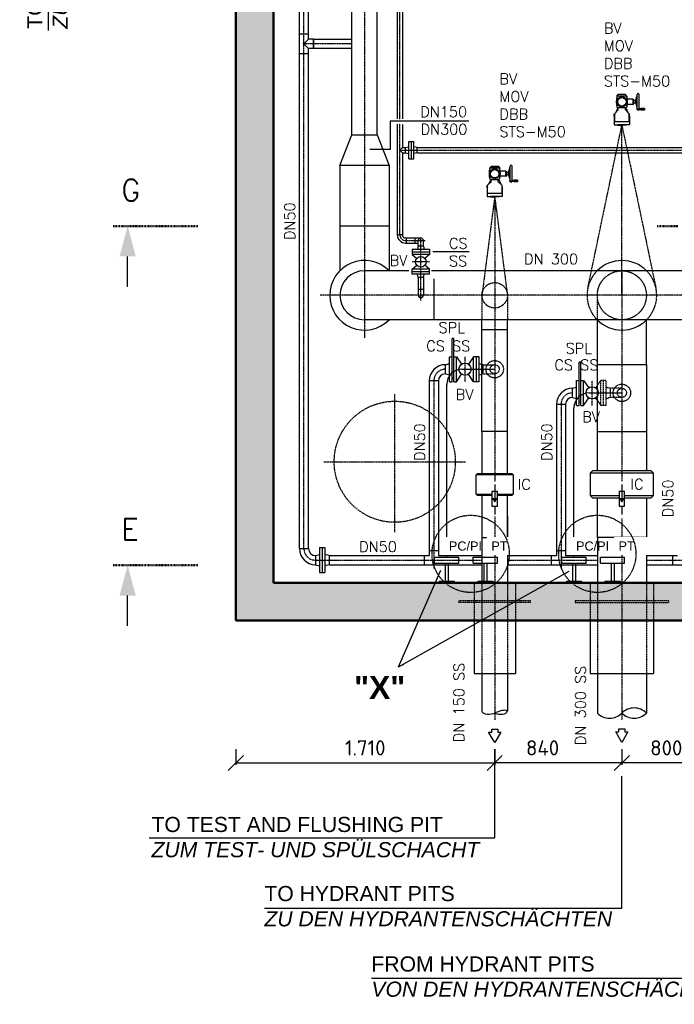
# Model space of a CAD drawing. Header units: millimetres. Extents: x -197187 to 241957296, y -45270 to 70505.
# Tile 42 of 116: x 1138 to 5462, y 1117 to 7623. Entities that reach past the tile are written whole.
import ezdxf
from ezdxf.enums import TextEntityAlignment as Align

# ---------------------------------------------------------------- set-up
doc = ezdxf.new("R2010")
doc.units = ezdxf.units.MM
doc.header["$LTSCALE"] = 0.5
for name, pattern in [('DASHDOT', [1, 0.5, -0.25, 0, -0.25]), ('HIDDEN', [0.375, 0.25, -0.125]), ('STRICHPUNKT', [25.4, 12.7, -6.35, 0, -6.35])]:
    doc.linetypes.add(name, pattern=pattern)
for name, color, linetype in [('17', 7, 'Continuous'), ('21', 7, 'Continuous'), ('41', 7, 'Continuous'), ('BEMAßUNG', 7, 'Continuous'), ('Beschriftung', 7, 'Continuous'), ('P-MU025ENTLÜ', 7, 'Continuous'), ('P-MU050ENTL', 7, 'Continuous'), ('P-MU150AUSL', 7, 'Continuous'), ('P-MU200EINL', 7, 'Continuous'), ('P-MU250AUSL', 7, 'Continuous'), ('P-MU250AUSL1', 7, 'Continuous'), ('P-MU300AUSL', 7, 'Continuous')]:
    doc.layers.add(name, color=color, linetype=linetype)
doc.styles.add('LBB3.5M1000', font='isocp.shx', dxfattribs={"height": 3.5})
doc.styles.add('ROMANS', font='ROMANS', dxfattribs={"height": 0.2})
doc.styles.get("Standard").update_dxf_attribs({"font": 'isocpeur.ttf'})
doc.dimstyles.new('DIN', dxfattribs={"dimtxt": 2.5, "dimasz": 2.5, "dimexe": 1.25, "dimexo": 0.625, "dimtad": 1, "dimtih": 1, "dimdec": 4, "dimdsep": 46, "dimlunit": 6, "dimtxsty": 'Standard', "dimcen": 2.5, "dimadec": 0, "dimazin": 0, "dimtfac": 1, "dimtdec": 4, "dimtmove": 0, "dimatfit": 3, "dimfxl": 0, "dimtvp": 1, "dimtolj": 1, "dimtzin": 0, "dimarcsym": 0})

# ---------------------------------------------------------------- blocks, each defined once
blk = doc.blocks.new('SPFEIL')
at = {"layer": '17', "color": 7, "linetype": 'Continuous'}
blk.add_line((-20, 0), (-10, 0), dxfattribs=at)
blk.add_solid([(-10, -2.6795), (0, 0), (-10, 2.6795)], dxfattribs=at)
blk = doc.blocks.new('_Oblique')
at = {"color": 0, "linetype": 'ByBlock', "lineweight": -2}
blk.add_line((-0.5, -0.5), (0.5, 0.5), dxfattribs=at)
blk = doc.blocks.new('*D19')
at = {"layer": 'BEMAßUNG', "color": 0, "lineweight": -2, "transparency": 16777216}
for p, q in [((2565.5, 2802), (2565.5, 2698.9)), ((4275.5, 2802), (4275.5, 2698.9)), ((2565.5, 2711.4), (4275.5, 2711.4))]:
    blk.add_line(p, q, dxfattribs=at)
at = {"layer": 'DEFPOINTS', "color": 0, "transparency": 16777216}
for p in [(2565.5, 3652), (4275.5, 3652), (4275.5, 2711.4)]:
    blk.add_point(p, dxfattribs=at)
at = {"layer": 'BEMAßUNG', "color": 0, "lineweight": -2, "transparency": 16777216, "xscale": 100, "yscale": 100, "zscale": 100, "rotation": 180}
blk.add_blockref('_Oblique', (2565.5, 2711.4), dxfattribs=at)
at = {"layer": 'BEMAßUNG', "color": 0, "lineweight": -2, "transparency": 16777216, "xscale": 100, "yscale": 100, "zscale": 100}
blk.add_blockref('_Oblique', (4275.5, 2711.4), dxfattribs=at)
at = {"layer": 'BEMAßUNG', "color": 0, "transparency": 16777216, "insert": (3420.5, 2811.4), "char_height": 100, "attachment_point": 5}
blk.add_mtext('\\A1;1.710', dxfattribs=at)
blk = doc.blocks.new('*D20')
at = {"layer": 'BEMAßUNG', "color": 0, "lineweight": -2, "transparency": 16777216}
for p, q in [((4275.5, 2802), (4275.5, 2698.9)), ((5115.5, 2802), (5115.5, 2698.9)), ((5115.5, 2711.4), (4275.5, 2711.4))]:
    blk.add_line(p, q, dxfattribs=at)
at = {"layer": 'DEFPOINTS', "color": 0, "transparency": 16777216}
for p in [(4275.5, 3652), (5115.5, 3652), (4275.5, 2711.4)]:
    blk.add_point(p, dxfattribs=at)
at = {"layer": 'BEMAßUNG', "color": 0, "lineweight": -2, "transparency": 16777216, "xscale": 100, "yscale": 100, "zscale": 100, "rotation": 180}
blk.add_blockref('_Oblique', (4275.5, 2711.4), dxfattribs=at)
at = {"layer": 'BEMAßUNG', "color": 0, "lineweight": -2, "transparency": 16777216, "xscale": 100, "yscale": 100, "zscale": 100}
blk.add_blockref('_Oblique', (5115.5, 2711.4), dxfattribs=at)
at = {"layer": 'BEMAßUNG', "color": 0, "transparency": 16777216, "insert": (4591.8, 2811.4), "char_height": 100, "attachment_point": 5}
blk.add_mtext('\\A1;840', dxfattribs=at)
blk = doc.blocks.new('*D21')
at = {"layer": 'BEMAßUNG', "color": 0, "lineweight": -2, "transparency": 16777216}
for p, q in [((5115.5, 2802), (5115.5, 2698.9)), ((5915.5, 2802), (5915.5, 2698.9)), ((5915.5, 2711.4), (5115.5, 2711.4))]:
    blk.add_line(p, q, dxfattribs=at)
at = {"layer": 'DEFPOINTS', "color": 0, "transparency": 16777216}
for p in [(5115.5, 3652), (5915.5, 3652), (5115.5, 2711.4)]:
    blk.add_point(p, dxfattribs=at)
at = {"layer": 'BEMAßUNG', "color": 0, "lineweight": -2, "transparency": 16777216, "xscale": 100, "yscale": 100, "zscale": 100, "rotation": 180}
blk.add_blockref('_Oblique', (5115.5, 2711.4), dxfattribs=at)
at = {"layer": 'BEMAßUNG', "color": 0, "lineweight": -2, "transparency": 16777216, "xscale": 100, "yscale": 100, "zscale": 100}
blk.add_blockref('_Oblique', (5915.5, 2711.4), dxfattribs=at)
at = {"layer": 'BEMAßUNG', "color": 0, "transparency": 16777216, "insert": (5408.8, 2811.4), "char_height": 100, "attachment_point": 5}
blk.add_mtext('\\A1;800', dxfattribs=at)

msp = doc.modelspace()

# ---------------------------------------------------------------- hatches: boundary and pattern name
h = msp.add_hatch(color=256)
h.dxf.hatch_style = 1
h.paths.add_polyline_path([(4275.549, 4436.258), (4287.146, 4456.344), (4263.952, 4456.344)])
h = msp.add_hatch(color=256)
h.dxf.hatch_style = 1
h.paths.add_polyline_path([(5115.549, 4436.258), (5127.146, 4456.344), (5103.952, 4456.344)])

# ---------------------------------------------------------------- linework, layer by layer
for p, q in [((5082.6, 7118.986), (5094.06, 7130.447)), ((5082.6, 7118.986), (5082.6, 7114.871)), ((5148.499, 7118.986), (5082.6, 7118.986)), ((5094.06, 7130.447), (5137.038, 7130.447)), ((5148.499, 7118.986), (5137.038, 7130.447)), ((5148.499, 7118.986), (5148.499, 7114.871)), ((5189.148, 7097.351), (5152.099, 7097.351)), ((5189.148, 7063.924), (5189.148, 7097.351)), ((5189.148, 7097.351), (5191.933, 7094.565)), ((5191.933, 7066.71), (5191.933, 7094.565)), ((5191.933, 7094.565), (5194.719, 7094.565)), ((5194.719, 7066.71), (5194.719, 7094.565)), ((5206.976, 7088.994), (5217.004, 7126.42)), ((5217.004, 7031.611), (5217.004, 7129.664)), ((5230.375, 7031.611), (5230.375, 7129.664)), ((5086.897, 7037.042), (5075.581, 7010.486)), ((5086.897, 7037.042), (5091.822, 7037.042)), ((5091.822, 7026.727), (5091.822, 7044.891)), ((5139.277, 7026.727), (5139.277, 7044.891)), ((5144.201, 7037.042), (5139.277, 7037.042)), ((5144.201, 7037.042), (5155.517, 7010.486)), ((5189.148, 7063.924), (5152.099, 7063.924)), ((5189.148, 7063.924), (5191.933, 7066.71)), ((5191.933, 7066.71), (5194.719, 7066.71)), ((5205.861, 7088.994), (5194.719, 7088.994)), ((5205.861, 7072.281), (5194.719, 7072.281)), ((5205.861, 7088.994), (5205.861, 7072.281)), ((5206.976, 7086.209), (5205.861, 7086.209)), ((5206.976, 7075.066), (5205.861, 7075.066)), ((5217.004, 7088.994), (5206.976, 7088.994)), ((5206.976, 7088.994), (5206.976, 7072.281)), ((5217.004, 7072.281), (5206.976, 7072.281)), ((5206.976, 7072.281), (5217.004, 7034.855)), ((5243.188, 7037.182), (5230.375, 7034.923)), ((5230.375, 7034.923), (5230.375, 7028.299)), ((5243.188, 7026.04), (5230.375, 7028.299)), ((5265.473, 7037.182), (5243.188, 7037.182)), ((5243.188, 7037.182), (5243.188, 7026.04)), ((5265.473, 7037.182), (5265.473, 7026.04)), ((5065.408, 6986.614), (5065.408, 7001.767)), ((5065.408, 7001.767), (5068.9, 7001.767)), ((5068.9, 6994.809), (5065.408, 6986.614)), ((5068.9, 7003.805), (5091.822, 7026.727)), ((5162.198, 7003.805), (5139.277, 7026.727)), ((5165.69, 7001.767), (5162.198, 7001.767)), ((5162.198, 6994.809), (5165.69, 6986.614)), ((5165.69, 6986.614), (5165.69, 7001.767)), ((5265.473, 7026.04), (5243.188, 7026.04)), ((4242.6, 6643.986), (4254.06, 6655.447)), ((4242.6, 6643.986), (4242.6, 6639.871)), ((4308.499, 6643.986), (4242.6, 6643.986)), ((4254.06, 6655.447), (4297.038, 6655.447)), ((4308.499, 6643.986), (4297.038, 6655.447)), ((4308.499, 6643.986), (4308.499, 6639.871)), ((4366.976, 6613.994), (4377.004, 6651.42)), ((4377.004, 6556.611), (4377.004, 6654.664)), ((4390.375, 6556.611), (4390.375, 6654.664)), ((4349.148, 6622.351), (4312.099, 6622.351)), ((4349.148, 6588.924), (4312.099, 6588.924)), ((4349.148, 6588.924), (4349.148, 6622.351)), ((4349.148, 6622.351), (4351.933, 6619.565)), ((4349.148, 6588.924), (4351.933, 6591.71)), ((4351.933, 6591.71), (4351.933, 6619.565)), ((4351.933, 6619.565), (4354.719, 6619.565)), ((4351.933, 6591.71), (4354.719, 6591.71)), ((4354.719, 6591.71), (4354.719, 6619.565)), ((4365.861, 6613.994), (4354.719, 6613.994)), ((4365.861, 6597.281), (4354.719, 6597.281)), ((4365.861, 6613.994), (4365.861, 6597.281)), ((4366.976, 6611.209), (4365.861, 6611.209)), ((4366.976, 6600.066), (4365.861, 6600.066)), ((4377.004, 6613.994), (4366.976, 6613.994)), ((4366.976, 6613.994), (4366.976, 6597.281)), ((4377.004, 6597.281), (4366.976, 6597.281)), ((4366.976, 6597.281), (4377.004, 6559.855)), ((4225.408, 6511.614), (4225.408, 6526.767)), ((4225.408, 6526.767), (4228.9, 6526.767)), ((4228.9, 6519.809), (4225.408, 6511.614)), ((4228.9, 6528.805), (4251.822, 6551.727)), ((4246.897, 6562.042), (4235.581, 6535.486)), ((4246.897, 6562.042), (4251.822, 6562.042)), ((4251.822, 6551.727), (4251.822, 6569.891)), ((4299.277, 6551.727), (4299.277, 6569.891)), ((4304.201, 6562.042), (4299.277, 6562.042)), ((4322.198, 6528.805), (4299.277, 6551.727)), ((4304.201, 6562.042), (4315.517, 6535.486)), ((4325.69, 6526.767), (4322.198, 6526.767)), ((4322.198, 6519.809), (4325.69, 6511.614)), ((4325.69, 6511.614), (4325.69, 6526.767)), ((4403.188, 6562.182), (4390.375, 6559.923)), ((4390.375, 6559.923), (4390.375, 6553.299)), ((4403.188, 6551.04), (4390.375, 6553.299)), ((4425.473, 6562.182), (4403.188, 6562.182)), ((4403.188, 6562.182), (4403.188, 6551.04)), ((4425.473, 6551.04), (4403.188, 6551.04)), ((4425.473, 6562.182), (4425.473, 6551.04)), ((4953.599, 5345.018), (4953.599, 5640.068)), ((5277.499, 5345.018), (5277.499, 5640.068)), ((4953.599, 5345.018), (5277.499, 5345.018)), ((4953.599, 4641.018), (4953.599, 5345.018)), ((5277.499, 5345.018), (5277.499, 4641.018)), ((4953.599, 4902.018), (5277.499, 4902.018)), ((5325.049, 4626.018), (4906.049, 4626.018)), ((4275.549, 4552.018), (4275.549, 4456.344)), ((5115.549, 4552.018), (5115.549, 4456.344)), ((4906.049, 4478.018), (5097.447, 4478.018)), ((5133.651, 4478.018), (5325.049, 4478.018)), ((4275.549, 4408.056), (4275.549, 4353.731)), ((5115.549, 4408.056), (5115.549, 4353.731)), ((4906.049, 3302.018), (5325.049, 3302.018))]:
    msp.add_line(p, q)
at = {"linetype": 'STRICHPUNKT', "lineweight": 18, "ltscale": 0.1}
for p, q in [((5210.403, 7031.611), (5268.951, 7031.611)), ((5217.004, 7031.611), (5213.505, 7033.631)), ((5217.004, 7031.611), (5213.505, 7029.591)), ((4370.403, 6556.611), (4428.951, 6556.611)), ((4377.004, 6556.611), (4373.505, 6558.631)), ((4377.004, 6556.611), (4373.505, 6554.591))]:
    msp.add_line(p, q, dxfattribs=at)
for points in [[(5091.822, 7042.289), (5139.277, 7042.289)], [(5065.408, 6986.614), (5065.408, 6929.311), (5115.549, 6929.311)], [(5162.198, 7003.805), (5162.198, 6949.367), (5068.9, 6949.367), (5068.9, 7003.805)], [(5165.69, 6986.614), (5165.69, 6929.311), (5115.549, 6929.311)], [(5115.549, 6929.311), (5086.897, 6929.311), (5086.897, 6927.018), (5115.549, 6927.018)], [(5115.549, 6929.311), (5144.201, 6929.311), (5144.201, 6927.018), (5115.549, 6927.018)], [(4225.408, 6511.614), (4225.408, 6454.311), (4275.549, 6454.311)], [(4322.198, 6528.805), (4322.198, 6474.367), (4228.9, 6474.367), (4228.9, 6528.805)], [(4251.822, 6567.289), (4299.277, 6567.289)], [(4325.69, 6511.614), (4325.69, 6454.311), (4275.549, 6454.311)], [(4275.549, 6454.311), (4246.897, 6454.311), (4246.897, 6452.018), (4275.549, 6452.018)], [(4275.549, 6454.311), (4304.201, 6454.311), (4304.201, 6452.018), (4275.549, 6452.018)], [(5133.651, 4463.018), (5310.049, 4463.018), (5325.049, 4478.018), (5325.049, 4626.018), (5310.049, 4641.018), (4921.049, 4641.018), (4906.049, 4626.018), (4906.049, 4478.018), (4921.049, 4463.018), (5097.447, 4463.018)]]:
    msp.add_lwpolyline(points)
for points in [[(4293.651, 4408.056), (4293.651, 4504.632), (4257.447, 4504.632), (4257.447, 4408.056)], [(5133.651, 4408.056), (5133.651, 4504.632), (5097.447, 4504.632), (5097.447, 4408.056)], [(4275.549, 4436.258), (4287.146, 4456.344), (4263.952, 4456.344)], [(5115.549, 4436.258), (5127.146, 4456.344), (5103.952, 4456.344)]]:
    msp.add_lwpolyline(points, close=True)
for centre, radius in [((5115.549, 7080.637), 32.95), ((5115.549, 7080.637), 27.733), ((4275.549, 6605.637), 32.95), ((4275.549, 6605.637), 27.733)]:
    msp.add_circle(centre, radius)
for centre, radius, start, end in [((5255.905, 7080.637), 177.694, 169.4108051, 190.5891919), ((5083.276, 7112.91), 2.074, 100.5891914, 169.4108051), ((5115.549, 6940.282), 177.694, 79.4108037, 100.5891914), ((5147.822, 7112.91), 2.074, 10.58919, 79.4108037), ((4975.193, 7080.637), 177.694, 349.4108023, 10.58919), ((5223.689, 7129.664), 6.685, 0, 180), ((5083.276, 7048.365), 2.074, 190.5891919, 259.4108018), ((5115.549, 7220.993), 177.694, 259.4108018, 280.5891886), ((5147.822, 7048.365), 2.074, 280.5891886, 349.4108023), ((5223.689, 7031.611), 6.685, 180, 0), ((4415.905, 6605.637), 177.694, 169.4108051, 190.5891919), ((4243.276, 6637.91), 2.074, 100.5891914, 169.4108051), ((4275.549, 6465.282), 177.694, 79.4108037, 100.5891914), ((4307.822, 6637.91), 2.074, 10.58919, 79.4108037), ((4135.193, 6605.637), 177.694, 349.4108023, 10.58919), ((4383.689, 6654.664), 6.685, 0, 180), ((4243.276, 6573.365), 2.074, 190.5891919, 259.4108018), ((4307.822, 6573.365), 2.074, 280.5891886, 349.4108023), ((4275.549, 6745.993), 177.694, 259.4108018, 280.5891886), ((4383.689, 6556.611), 6.685, 180, 0), ((5115.549, 5802.018), 230, 44.7593359, 135.2406641), ((5115.549, 5802.018), 230, 224.7593359, 315.2406641), ((5196.524, 2962.122), 113.126, 44.2917655, 135.708271), ((5034.574, 3120.117), 113.126, 224.291729, 315.7082345), ((5196.524, 3120.117), 113.126, 224.2917655, 315.708271)]:
    msp.add_arc(centre, radius, start, end)
at = {"layer": '17', "linetype": 'DASHDOT', "lineweight": 50, "ltscale": 20}
for p, q in [((2315.673, 6259.018), (1755.314, 6259.018)), ((5485.022, 6259.018), (5343.746, 6259.018)), ((2315.673, 4018.117), (1755.314, 4018.117))]:
    msp.add_line(p, q, dxfattribs=at)
at = {"layer": '21', "linetype": 'DASHDOT', "ltscale": 10}
msp.add_line((3147.862, 4702.018), (4082.391, 4702.018), dxfattribs=at)
at = {"layer": '21', "linetype": 'Continuous', "lineweight": 50, "ltscale": 10}
for p, q in [((2815.549, 3902.018), (13615.549, 3902.018)), ((2565.549, 3652.018), (13365.549, 3652.018))]:
    msp.add_line(p, q, dxfattribs=at)
at = {"layer": '21', "linetype": 'DASHDOT', "ltscale": 10}
msp.add_circle((3615.549, 4702.018), 400, dxfattribs=at)
at = {"layer": '41', "linetype": 'Continuous', "lineweight": 50, "ltscale": 10}
for p, q in [((2565.549, 3652.018), (2565.549, 14402.018)), ((2815.549, 3902.018), (2815.549, 14152.018))]:
    msp.add_line(p, q, dxfattribs=at)
at = {"layer": '41', "linetype": 'Continuous', "ltscale": 10}
for p, q in [((3045.699, 7528.018), (2985.399, 7528.018)), ((4058.849, 5313.518), (4275.549, 5313.518)), ((3958.849, 4072.018), (3958.849, 5213.518)), ((4898.849, 5157.338), (5115.549, 5157.338)), ((4798.849, 4072.018), (4798.849, 5057.338)), ((3878.849, 4072.018), (4038.849, 4072.018)), ((3878.849, 4032.018), (3878.849, 4072.018)), ((4038.849, 4032.018), (4038.849, 4072.018)), ((4293.916, 4032.018), (4293.916, 4072.018)), ((4718.849, 4072.018), (4878.849, 4072.018)), ((4718.849, 4032.018), (4718.849, 4072.018)), ((4878.849, 4032.018), (4878.849, 4072.018)), ((5133.916, 4032.018), (5133.916, 4072.018)), ((3878.849, 4032.018), (4038.849, 4032.018)), ((3948.849, 4032.018), (3948.849, 3912.018)), ((3968.849, 4032.018), (3968.849, 3912.018)), ((4133.916, 4032.018), (4293.916, 4032.018)), ((4203.916, 4032.018), (4203.916, 3912.018)), ((4223.916, 4032.018), (4223.916, 3912.018)), ((4718.849, 4032.018), (4878.849, 4032.018)), ((4788.849, 4032.018), (4788.849, 3912.018)), ((4808.849, 4032.018), (4808.849, 3912.018)), ((4973.916, 4032.018), (5133.916, 4032.018)), ((5043.916, 4032.018), (5043.916, 3912.018)), ((5063.916, 4032.018), (5063.916, 3912.018)), ((3908.849, 3912.018), (4008.849, 3912.018)), ((3908.849, 3912.018), (3908.849, 3902.018)), ((4008.849, 3912.018), (4008.849, 3902.018)), ((4163.916, 3912.018), (4263.916, 3912.018)), ((4163.916, 3912.018), (4163.916, 3902.018)), ((4263.916, 3912.018), (4263.916, 3902.018)), ((4748.849, 3912.018), (4748.849, 3902.018)), ((4748.849, 3912.018), (4848.849, 3912.018)), ((4848.849, 3912.018), (4848.849, 3902.018)), ((5003.916, 3912.018), (5003.916, 3902.018)), ((5003.916, 3912.018), (5103.916, 3912.018)), ((5103.916, 3912.018), (5103.916, 3902.018))]:
    msp.add_line(p, q, dxfattribs=at)
at = {"layer": '41', "linetype": 'HIDDEN', "ltscale": 10}
msp.add_line((4189.605, 5346.333), (4191.399, 5345.852), dxfattribs=at)
at = {"layer": '41', "linetype": 'DASHDOT', "ltscale": 10}
msp.add_line((3615.549, 4236.966), (3615.549, 5150.473), dxfattribs=at)
at = {"layer": '41', "linetype": 'Continuous', "ltscale": 10}
for centre in [(4058.849, 5213.518), (4898.849, 5057.338)]:
    msp.add_arc(centre, 100, 90, 180, dxfattribs=at)
at = {"layer": 'P-MU025ENTLÜ', "linetype": 'Continuous', "ltscale": 10}
for p, q in [((3632.199, 10914.641), (3632.199, 6969.057)), ((3665.899, 10901.585), (3665.899, 6969.057)), ((3632.199, 6932.112), (3632.199, 6202.018)), ((3665.899, 6930.168), (3665.899, 6777.868)), ((3665.899, 6777.868), (3649.049, 6761.018)), ((3665.899, 6777.868), (3687.049, 6777.868)), ((3687.049, 6777.868), (3709.049, 6783.763)), ((3687.049, 6744.168), (3687.049, 6777.868)), ((3687.049, 6744.168), (3687.049, 6777.868)), ((3709.049, 6703.518), (3709.049, 6818.518)), ((3709.049, 6818.518), (3741.049, 6818.518)), ((3725.049, 6703.518), (3725.049, 6818.518)), ((3741.049, 6703.518), (3741.049, 6818.518)), ((3763.049, 6777.868), (3741.049, 6783.763)), ((3763.049, 6777.868), (6596.549, 6777.868)), ((3763.049, 6744.168), (3763.049, 6777.868)), ((3649.049, 6761.018), (3665.899, 6744.168)), ((3665.899, 6744.168), (3665.899, 6202.018)), ((3665.899, 6744.168), (3687.049, 6744.168)), ((3687.049, 6744.168), (3709.049, 6738.274)), ((3709.049, 6703.518), (3741.049, 6703.518)), ((3763.049, 6744.168), (3741.049, 6738.274)), ((3763.049, 6744.168), (6579.699, 6742.018)), ((3665.899, 6202.018), (3632.199, 6202.018)), ((3687.049, 6180.868), (3787.549, 6180.868)), ((3687.049, 6147.168), (3770.699, 6147.168)), ((3691.612, 6180.868), (3691.612, 6147.168)), ((3749.549, 6147.168), (3749.549, 6180.868)), ((3770.699, 6126.018), (3764.804, 6104.018)), ((3770.699, 6126.018), (3770.699, 6164.018)), ((3804.399, 6126.018), (3770.699, 6126.018)), ((3804.399, 6126.018), (3804.399, 6164.018)), ((3804.399, 6126.018), (3810.294, 6104.018)), ((3845.049, 6104.018), (3730.049, 6104.018)), ((3730.049, 6104.018), (3730.049, 6072.018)), ((3845.049, 6088.018), (3730.049, 6088.018)), ((3845.049, 6072.018), (3730.049, 6072.018)), ((3730.049, 6072.018), (3760.91, 6045.72)), ((3845.049, 6072.018), (3814.188, 6045.72)), ((3845.049, 6104.018), (3845.049, 6072.018)), ((3730.049, 5974.018), (3760.91, 6000.317)), ((3845.049, 5974.018), (3814.188, 6000.317)), ((3730.049, 5942.018), (3730.049, 5974.018)), ((3845.049, 5974.018), (3730.049, 5974.018)), ((3845.049, 5958.018), (3730.049, 5958.018)), ((3845.049, 5942.018), (3730.049, 5942.018)), ((3770.699, 5920.018), (3764.804, 5942.018)), ((3804.399, 5920.018), (3810.294, 5942.018)), ((3845.049, 5942.018), (3845.049, 5974.018)), ((3804.399, 5920.018), (3770.699, 5920.018)), ((3770.699, 5920.018), (3770.699, 5802.018)), ((3804.399, 5920.018), (3804.399, 5802.018)), ((3804.399, 5840.018), (3770.699, 5840.018))]:
    msp.add_line(p, q, dxfattribs=at)
at = {"layer": 'P-MU025ENTLÜ', "linetype": 'DASHDOT', "ltscale": 10}
for p, q in [((3649.049, 6967.112), (3649.049, 10907.83)), ((3649.049, 6202.018), (3649.049, 6936.001)), ((3649.049, 6761.018), (6618.143, 6761.018)), ((3687.049, 6164.018), (3816.032, 6164.018)), ((3787.549, 5768.497), (3787.549, 6180.868)), ((3845.049, 6023.018), (3730.049, 6023.018))]:
    msp.add_line(p, q, dxfattribs=at)
at = {"layer": 'P-MU025ENTLÜ', "linetype": 'Continuous', "ltscale": 10}
msp.add_circle((3787.549, 6023.018), 35, dxfattribs=at)
for centre, radius, start, end in [((3687.049, 6202.018), 54.85, 180, 270), ((3687.049, 6202.018), 21.15, 180, 270), ((3787.549, 6164.018), 16.85, 0, 180), ((3787.549, 5802.018), 16.85, 180, 0)]:
    msp.add_arc(centre, radius, start, end, dxfattribs=at)
at = {"layer": 'P-MU025ENTLÜ', "linetype": 'DASHDOT', "ltscale": 10}
msp.add_arc((3687.049, 6202.018), 38, 180, 270, dxfattribs=at)
at = {"layer": 'P-MU050ENTL', "linetype": 'DASHDOT', "ltscale": 10}
for p, q in [((3015.549, 4128.018), (3015.549, 9199.538)), ((3331.399, 7464.018), (3007.353, 7464.018)), ((4079.549, 5231.018), (4079.549, 5396.018)), ((3873.549, 5237.518), (3873.549, 3996.769)), ((4919.549, 5074.838), (4919.549, 5239.838)), ((4713.549, 5081.338), (4713.549, 3996.769)), ((3091.549, 4052.018), (4191.399, 4052.018)), ((4359.699, 4052.018), (4953.599, 4052.018)), ((5277.499, 4052.018), (5753.599, 4052.018))]:
    msp.add_line(p, q, dxfattribs=at)
at = {"layer": 'P-MU050ENTL', "linetype": 'Continuous', "ltscale": 10}
for p, q in [((2985.399, 7528.018), (2985.399, 9109.538)), ((3045.699, 7494.168), (3045.699, 9109.538)), ((2985.399, 7400.018), (2985.399, 7528.018)), ((3079.549, 7494.168), (3079.549, 7433.868)), ((3045.699, 4128.018), (3045.699, 7433.868)), ((2985.399, 4128.018), (2985.399, 7400.018)), ((2985.399, 7400.018), (3045.699, 7400.018)), ((4004.549, 5516.518), (3994.549, 5516.518)), ((3994.549, 5396.018), (3994.549, 5516.518)), ((4004.549, 5396.018), (4004.549, 5516.518)), ((3949.549, 5343.668), (3976.549, 5350.903)), ((3949.549, 5283.368), (3949.549, 5343.668)), ((3976.549, 5231.018), (3976.549, 5396.018)), ((3976.549, 5396.018), (3994.549, 5396.018)), ((3994.549, 5231.018), (3994.549, 5396.018)), ((4004.549, 5231.018), (4004.549, 5396.018)), ((4004.549, 5396.018), (4022.549, 5396.018)), ((4022.549, 5231.018), (4022.549, 5396.018)), ((4022.549, 5396.018), (4056.812, 5346.428)), ((4136.549, 5396.018), (4102.286, 5346.428)), ((4136.549, 5231.018), (4136.549, 5396.018)), ((4172.549, 5396.018), (4136.549, 5396.018)), ((4154.549, 5231.018), (4154.549, 5396.018)), ((4172.549, 5231.018), (4172.549, 5396.018)), ((4172.549, 5350.903), (4191.399, 5345.852)), ((4199.549, 5343.668), (4191.399, 5345.852)), ((4199.549, 5283.368), (4199.549, 5343.668)), ((4199.549, 5343.668), (4275.549, 5343.668)), ((4844.549, 5360.338), (4834.549, 5360.338)), ((4834.549, 5239.838), (4834.549, 5360.338)), ((4844.549, 5239.838), (4844.549, 5360.338)), ((3949.549, 5283.368), (3976.549, 5276.134)), ((4022.549, 5231.018), (4056.812, 5280.609)), ((4136.549, 5231.018), (4102.286, 5280.609)), ((4172.549, 5276.134), (4191.399, 5281.185)), ((4199.549, 5283.368), (4191.399, 5281.185)), ((3843.399, 5237.518), (3843.399, 4082.168)), ((3903.699, 5237.518), (3843.399, 5237.518)), ((3903.699, 5237.518), (3903.699, 4082.168)), ((3976.549, 5231.018), (3994.549, 5231.018)), ((4004.549, 5251.518), (3994.549, 5251.518)), ((4004.549, 5231.018), (4022.549, 5231.018)), ((4172.549, 5231.018), (4136.549, 5231.018)), ((4816.549, 5074.838), (4816.549, 5239.838)), ((4816.549, 5239.838), (4834.549, 5239.838)), ((4834.549, 5074.838), (4834.549, 5239.838)), ((4844.549, 5074.838), (4844.549, 5239.838)), ((4844.549, 5239.838), (4862.549, 5239.838)), ((4862.549, 5074.838), (4862.549, 5239.838)), ((4862.549, 5239.838), (4896.812, 5190.248)), ((4953.599, 5206.621), (4942.286, 5190.248)), ((4789.549, 5187.488), (4816.549, 5194.723)), ((4789.549, 5127.188), (4789.549, 5187.488)), ((5039.549, 5187.488), (5032.448, 5189.391)), ((4683.399, 5081.338), (4683.399, 4082.168)), ((4743.699, 5081.338), (4683.399, 5081.338)), ((4743.699, 5081.338), (4743.699, 4082.168)), ((4789.549, 5127.188), (4816.549, 5119.954)), ((4844.549, 5095.338), (4834.549, 5095.338)), ((4862.549, 5074.838), (4896.812, 5124.429)), ((4953.599, 5108.056), (4942.286, 5124.429)), ((4816.549, 5074.838), (4834.549, 5074.838)), ((4844.549, 5074.838), (4862.549, 5074.838)), ((2985.399, 4128.018), (3045.699, 4128.018)), ((3118.549, 4134.518), (3154.549, 4134.518)), ((3118.549, 4134.518), (3118.549, 3969.518)), ((3136.549, 4134.518), (3136.549, 3969.518)), ((3154.549, 4134.518), (3154.549, 3969.518)), ((3843.399, 4116.018), (3903.699, 4116.018)), ((4683.399, 4116.018), (4743.699, 4116.018)), ((3091.549, 4082.168), (3118.549, 4089.403)), ((3091.549, 4082.168), (3091.549, 4021.868)), ((3181.549, 4082.168), (3154.549, 4089.403)), ((3181.549, 4082.168), (3843.399, 4082.168)), ((3181.549, 4082.168), (3181.549, 4021.868)), ((3809.549, 4082.168), (3809.549, 4021.868)), ((3903.699, 4082.168), (4191.399, 4082.168)), ((4359.699, 4082.168), (4683.399, 4082.168)), ((4649.549, 4082.168), (4649.549, 4021.868)), ((4743.699, 4082.168), (4953.599, 4082.168)), ((5277.499, 4082.168), (5483.399, 4082.168)), ((5449.549, 4082.168), (5449.549, 4021.868)), ((3091.549, 4021.868), (3118.549, 4014.634)), ((3118.549, 3969.518), (3154.549, 3969.518)), ((3181.549, 4021.868), (3154.549, 4014.634)), ((3181.549, 4021.868), (4191.399, 4021.868)), ((4359.699, 4021.868), (4953.599, 4021.868)), ((5277.499, 4021.868), (5753.599, 4021.868))]:
    msp.add_line(p, q, dxfattribs=at)
at = {"layer": 'P-MU050ENTL', "linetype": 'HIDDEN', "ltscale": 10}
for p, q in [((4199.549, 5283.368), (4275.549, 5283.368)), ((4953.599, 5206.621), (4976.549, 5239.838)), ((4976.549, 5074.838), (4976.549, 5239.838)), ((5012.549, 5239.838), (4976.549, 5239.838)), ((4994.549, 5074.838), (4994.549, 5239.838)), ((5012.549, 5074.838), (5012.549, 5239.838)), ((5012.549, 5194.723), (5031.399, 5189.672)), ((5039.549, 5127.188), (5039.549, 5187.488)), ((5115.549, 5187.488), (5039.549, 5187.488)), ((4953.599, 5108.056), (4976.549, 5074.838)), ((5012.549, 5119.954), (5031.399, 5125.005)), ((5039.549, 5127.188), (5025.848, 5123.517)), ((5115.549, 5127.188), (5039.549, 5127.188)), ((5012.549, 5074.838), (4976.549, 5074.838))]:
    msp.add_line(p, q, dxfattribs=at)
at = {"layer": 'P-MU050ENTL', "linetype": 'Continuous', "ltscale": 10}
for points in [[(3079.549, 7494.168), (3045.699, 7494.168), (3015.549, 7464.018)], [(3331.399, 7433.868), (3079.549, 7433.868), (3079.549, 7494.168), (3331.399, 7494.168)], [(3079.549, 7433.868), (3045.699, 7433.868), (3015.549, 7464.018)]]:
    msp.add_lwpolyline(points, dxfattribs=at)
for centre in [(4079.549, 5313.518), (4919.549, 5157.338)]:
    msp.add_circle(centre, 40, dxfattribs=at)
at = {"layer": 'P-MU050ENTL', "linetype": 'HIDDEN', "ltscale": 10}
for centre, radius in [((4275.549, 5313.518), 57.5), ((4275.549, 5313.518), 30.15), ((5115.549, 5157.338), 57.5), ((5115.549, 5157.338), 30.15)]:
    msp.add_circle(centre, radius, dxfattribs=at)
at = {"layer": 'P-MU050ENTL', "linetype": 'Continuous', "ltscale": 10}
for centre, radius, start, end in [((3949.549, 5237.518), 106.15, 90, 180), ((3949.549, 5237.518), 45.85, 90, 180), ((4789.549, 5081.338), 106.15, 90, 180), ((4789.549, 5081.338), 45.85, 90, 180), ((3091.549, 4128.018), 106.15, 180, 270), ((3091.549, 4128.018), 45.85, 180, 270)]:
    msp.add_arc(centre, radius, start, end, dxfattribs=at)
at = {"layer": 'P-MU050ENTL', "linetype": 'DASHDOT', "ltscale": 10}
for centre, start, end in [((3949.549, 5237.518), 90, 180), ((4789.549, 5081.338), 90, 180), ((3091.549, 4128.018), 180, 270)]:
    msp.add_arc(centre, 76, start, end, dxfattribs=at)
at = {"layer": 'P-MU150AUSL', "linetype": 'DASHDOT', "ltscale": 10}
for q in [(4191.399, 5802.018), (4359.699, 5802.018)]:
    msp.add_line((4275.549, 6452.018), q, dxfattribs=at)
at = {"layer": 'P-MU150AUSL'}
msp.add_line((4107.511, 6089.507), (3866.709, 6089.507), dxfattribs=at)
at = {"layer": 'P-MU150AUSL', "linetype": 'Continuous', "ltscale": 10}
for p, q in [((4191.399, 4902.018), (4191.399, 5640.068)), ((4359.699, 4902.018), (4359.699, 5640.068)), ((4359.699, 5573.018), (4191.399, 5573.018)), ((4398.049, 4615.518), (4153.049, 4615.518)), ((4153.049, 4488.518), (4257.447, 4488.518)), ((4293.651, 4488.518), (4398.049, 4488.518)), ((4359.699, 4342.018), (4359.699, 3902.018)), ((4139.049, 3652.018), (4139.049, 3302.018)), ((4412.049, 3652.018), (4412.049, 3302.018)), ((4139.049, 3302.018), (4412.049, 3302.018)), ((4191.399, 3302.018), (4191.399, 3053.036)), ((4359.699, 3302.018), (4359.699, 3053.036))]:
    msp.add_line(p, q, dxfattribs=at)
at = {"layer": 'P-MU150AUSL', "linetype": 'HIDDEN', "ltscale": 10}
for p, q in [((4139.049, 3902.018), (4139.049, 3652.018)), ((4191.399, 3902.018), (4191.399, 3302.018)), ((4359.699, 3902.018), (4359.699, 3302.018)), ((4412.049, 3902.018), (4412.049, 3652.018)), ((4512.049, 3782.018), (4039.049, 3782.018)), ((4039.049, 3772.018), (4039.049, 3782.018)), ((4512.049, 3772.018), (4512.049, 3782.018)), ((4512.049, 3772.018), (4039.049, 3772.018))]:
    msp.add_line(p, q, dxfattribs=at)
at = {"layer": 'P-MU150AUSL', "linetype": 'Continuous', "ltscale": 10}
for points in [[(4359.699, 4625.518), (4359.699, 4902.018), (4191.399, 4902.018), (4191.399, 4625.518)], [(4257.447, 4478.518), (4163.049, 4478.518), (4153.049, 4488.518), (4153.049, 4615.518), (4163.049, 4625.518), (4388.049, 4625.518), (4398.049, 4615.518), (4398.049, 4488.518), (4388.049, 4478.518), (4293.651, 4478.518)]]:
    msp.add_lwpolyline(points, dxfattribs=at)
msp.add_lwpolyline([(4275.549, 2845.865), (4235.549, 2915.146), (4255.549, 2915.146), (4255.549, 2935.146), (4295.549, 2935.146), (4295.549, 2915.146), (4315.549, 2915.146), (4275.549, 2845.865)], close=True, dxfattribs=at)
for centre, major_axis, ratio, start_param, end_param in [((4294.059, 3023.268), (65.64, 29.769), 0.32393588, 0, 1.57079633), ((4268.42, 3084.141), (-77.02, -31.104), 0.51427667, 0, 1.57079633), ((4281.907, 3084.141), (77.02, -31.104), 0.51427667, 4.83132871, 6.28318531)]:
    msp.add_ellipse(centre, major_axis=major_axis, ratio=ratio, start_param=start_param, end_param=end_param, dxfattribs=at)
at = {"layer": 'P-MU250AUSL', "linetype": 'HIDDEN', "ltscale": 10}
for p, q in [((4191.399, 5802.018), (4191.399, 5640.068)), ((4359.699, 5802.018), (4359.699, 5640.068)), ((4953.599, 5640.068), (4953.599, 5802.018))]:
    msp.add_line(p, q, dxfattribs=at)
for centre, radius in [((5115.549, 5802.018), 161.95), ((4275.549, 5802.018), 84.15)]:
    msp.add_circle(centre, radius, dxfattribs=at)
for start, end in [(135.2406641, 224.7593359), (315.2406641, 44.7593359)]:
    msp.add_arc((5115.549, 5802.018), 230, start, end, dxfattribs=at)
at = {"layer": 'P-MU250AUSL1', "linetype": 'DASHDOT', "ltscale": 10}
for p, q in [((4275.549, 6452.018), (4275.549, 4569.098)), ((5115.549, 5953.158), (5115.549, 4570.511)), ((4275.549, 4339.667), (4275.549, 2994.884)), ((5115.549, 4326.527), (5115.549, 2994.884))]:
    msp.add_line(p, q, dxfattribs=at)
at = {"layer": 'P-MU250AUSL1', "linetype": 'Continuous', "ltscale": 10}
for p, q in [((5277.499, 4202.018), (5277.499, 3902.018)), ((4906.049, 3652.018), (4906.049, 3302.018)), ((5325.049, 3652.018), (5325.049, 3302.018)), ((4953.599, 3302.018), (4953.599, 3041.12)), ((5277.499, 3302.018), (5277.499, 3041.12))]:
    msp.add_line(p, q, dxfattribs=at)
at = {"layer": 'P-MU250AUSL1', "linetype": 'HIDDEN', "ltscale": 10}
for p, q in [((4906.049, 3902.018), (4906.049, 3652.018)), ((4953.599, 3902.018), (4953.599, 3302.018)), ((5277.499, 3902.018), (5277.499, 3302.018)), ((5325.049, 3902.018), (5325.049, 3652.018))]:
    msp.add_line(p, q, dxfattribs=at)
msp.add_lwpolyline([(5425.049, 3772.018), (5425.049, 3782.018), (4806.049, 3782.018), (4806.049, 3772.018)], close=True, dxfattribs=at)
at = {"layer": 'P-MU250AUSL1', "linetype": 'Continuous', "ltscale": 10}
msp.add_lwpolyline([(5115.549, 2847.295), (5075.549, 2916.577), (5095.549, 2916.577), (5095.549, 2936.577), (5135.549, 2936.577), (5135.549, 2916.577), (5155.549, 2916.577), (5115.549, 2847.295)], close=True, dxfattribs=at)
at = {"layer": 'P-MU300AUSL', "linetype": 'DASHDOT', "ltscale": 10}
for p, q in [((3415.549, 11067.586), (3415.549, 5521.465)), ((4890.407, 5849.041), (5115.549, 6927.018)), ((5115.549, 5802.018), (5115.549, 6927.018)), ((5115.549, 6927.018), (5340.691, 5849.041)), ((8372.549, 5802.018), (3123.197, 5802.018))]:
    msp.add_line(p, q, dxfattribs=at)
at = {"layer": 'P-MU300AUSL', "linetype": 'Continuous', "ltscale": 10}
for p, q in [((3331.399, 6862.018), (3331.399, 7807.018)), ((3499.699, 6862.018), (3499.699, 7807.018)), ((4105.045, 6953.32), (3584.078, 6953.32)), ((3584.078, 6953.32), (3584.078, 6766.655)), ((3584.078, 6766.655), (3451.6, 6766.655)), ((3253.599, 6659.018), (3253.599, 5965.335)), ((3577.499, 6659.018), (3577.499, 5963.968)), ((3577.499, 6259.018), (3253.599, 6259.018)), ((3709.297, 5963.968), (3415.549, 5963.968)), ((8169.549, 5963.968), (3858.816, 5963.968)), ((3872.549, 5911.206), (3872.549, 5640.068)), ((8169.549, 5640.068), (3415.549, 5640.068))]:
    msp.add_line(p, q, dxfattribs=at)
msp.add_lwpolyline([(3577.499, 6659.018), (3253.599, 6659.018), (3331.399, 6862.018), (3499.699, 6862.018)], close=True, dxfattribs=at)
for radius, start, end in [(230, 44.7593361, 315.2406639), (161.95, 90, 270)]:
    msp.add_arc((3415.549, 5802.018), radius, start, end, dxfattribs=at)

# ---------------------------------------------------------------- block references
at = {"layer": '17', "linetype": 'Continuous', "lineweight": 50, "ltscale": 10, "xscale": 20, "yscale": -20, "rotation": 90}
for p in [(1851.237, 6259.018), (1851.237, 4018.117)]:
    msp.add_blockref('SPFEIL', p, dxfattribs=at)

# ---------------------------------------------------------------- texts
at = {"layer": '17', "linetype": 'Continuous', "lineweight": 50, "ltscale": 10, "style": 'ROMANS'}
for s, p in [('G', (1809.196, 6497.209)), ('E', (1809.196, 4256.308))]:
    msp.add_text(s, height=140, dxfattribs=at).set_placement(p, align=Align.MIDDLE_LEFT)
at = {"layer": 'BEMAßUNG', "linetype": 'Continuous', "ltscale": 10, "style": 'ROMANS'}
for s, p in [('DN150', (4093.088, 6979.313)), ('DN300', (4095.059, 6864.33)), ('DN 300', (4826.198, 6007.191))]:
    msp.add_text(s, height=70, dxfattribs=at).set_placement(p, align=Align.RIGHT)
for s, p in [('DN50', (2956.604, 6166.818)), ('DN50', (3814.952, 4707.096)), ('DN50', (4654.952, 4707.096)), ('DN50', (5454.952, 4335.299)), ('DN 150 SS', (4074.395, 2848.863)), ('DN 300 SS', (4877.089, 2829.19))]:
    msp.add_text(s, height=70, rotation=90, dxfattribs=at).set_placement(p)
msp.add_text('DN50', height=70, dxfattribs=at).set_placement((3380.415, 4105.988))
at = {"layer": 'Beschriftung', "insert": (1188.163, 7563.914), "char_height": 100, "width": 2190.36115, "attachment_point": 1, "rotation": 90, "style": 'LBB3.5M1000', "bg_fill": 2}
msp.add_mtext('{\\fArial|b0|i0|c0|p34;TO DRAIN TANK\\P\\fArial|b0|i1|c0|p34;ZUM ENTLEERUNGSBEHÄLTER}', dxfattribs=at)
at = {"layer": 'Beschriftung', "char_height": 100, "attachment_point": 1, "style": 'LBB3.5M1000', "bg_fill": 2}
for s, insert, width in [('{\\fArial|b0|i0|c0|p34;TO TEST AND FLUSHING PIT\\P\\fArial|b0|i1|c0|p34;ZUM TEST- UND SPÜLSCHACHT}', (2008.685, 2355.251), 2200.01723), ('{\\fArial|b0|i0|c0|p34;TO HYDRANT PITS\\P\\fArial|b0|i1|c0|p34;ZU DEN HYDRANTENSCHÄCHTEN}', (2754.384, 1898.604), 2344.40668), ('{\\fArial|b0|i0|c0|p34;FROM HYDRANT PITS\\P\\fArial|b0|i1|c0|p34;VON DEN HYDRANTENSCHÄCHTEN}', (3461.101, 1433.39), 2448.27324)]:
    msp.add_mtext(s, dxfattribs=dict(at, insert=insert, width=width))
at = {"layer": 'P-MU025ENTLÜ', "linetype": 'Continuous', "ltscale": 10, "style": 'ROMANS'}
msp.add_text('BV', height=70, dxfattribs=at).set_placement((3582.045, 5997.108))
at = {"layer": 'P-MU050ENTL', "linetype": 'Continuous', "ltscale": 10, "style": 'ROMANS'}
for s, p in [('SPL', (3905.051, 5552.846)), ('SPL', (4744.651, 5416.254)), ('BV', (4018.301, 5112.349)), ('BV', (4853.558, 4963.696))]:
    msp.add_text(s, height=70, dxfattribs=at).set_placement(p)
at = {"layer": 'P-MU150AUSL', "char_height": 70, "width": 824.33114, "attachment_point": 1, "style": 'ROMANS'}
for s, insert in [('BV\\PMOV\\PDBB\\PSTS-M50', (4996.707, 7602.779)), ('BV\\PMOV\\PDBB\\PSTS-M50', (4306.993, 7267.755)), ('CS\\PSS', (3973.503, 6179.827))]:
    msp.add_mtext(s, dxfattribs=dict(at, insert=insert))
at = {"layer": 'P-MU200EINL', "linetype": 'Continuous', "ltscale": 10, "style": 'ROMANS'}
for p in [(3823.227, 5432.479), (4669.547, 5307.059)]:
    msp.add_text('CS SS', height=70, dxfattribs=at).set_placement(p)
at = {"layer": 'P-MU250AUSL1', "linetype": 'Continuous', "ltscale": 10, "style": 'ROMANS'}
for p in [(4427.211, 4517.655), (5171.633, 4518.96)]:
    msp.add_text('IC', height=70, dxfattribs=at).set_placement(p)

# ---------------------------------------------------------------- dimensions: what is measured, and where the dimension line sits
at = {"layer": 'BEMAßUNG'}
dim = msp.add_linear_dim(base=(4275.549, 2711.379), p1=(2565.549, 3652.018), p2=(4275.549, 3652.018), dimstyle='DIN', override={"dimscale": 10, "dimtxt": 10, "dimasz": 10, "dimexo": 85, "dimgap": 5, "dimdec": 2, "dimblk1": 'Oblique', "dimblk2": 'Oblique', "dimsah": 1, "dimtdec": 2, "dimtmove": 2}, dxfattribs=at)
dim.commit()
dim.dimension.update_dxf_attribs({"geometry": '*D19', "text_midpoint": (3420.549, 2811.379)})
for base, p1, p2, picture, middle in [((4275.549, 2711.379), (5115.549, 3652.018), (4275.549, 3652.018), '*D20', (4591.771, 2811.379)), ((5115.549, 2711.379), (5915.549, 3652.018), (5115.549, 3652.018), '*D21', (5408.846, 2811.379))]:
    dim = msp.add_linear_dim(base=base, p1=p1, p2=p2, dimstyle='DIN', override={"dimscale": 10, "dimtxt": 10, "dimasz": 10, "dimexo": 85, "dimgap": 5, "dimdec": 2, "dimblk1": 'Oblique', "dimblk2": 'Oblique', "dimsah": 1, "dimtdec": 2, "dimtmove": 2}, dxfattribs=at)
    dim.commit()
    dim.dimension.update_dxf_attribs({"geometry": picture, "text_midpoint": middle, "dimtype": 160})

# ---------------------------------------------------------------- next in the draw order: linework, layer by layer
at = {"layer": 'Beschriftung'}
for p, q in [((1328.715, 7552.055), (1328.715, 9917.02)), ((4275.549, 2216.527), (4275.549, 2802.018)), ((5115.549, 1752.529), (5115.549, 2623.501)), ((1992.334, 2216.527), (4275.549, 2216.527)), ((2754.384, 1752.529), (5115.549, 1752.529)), ((3461.101, 1288.53), (5915.549, 1288.53))]:
    msp.add_line(p, q, dxfattribs=at)

# ---------------------------------------------------------------- next in the draw order: texts
at = {"layer": 'Beschriftung', "char_height": 60, "width": 213.35671, "attachment_point": 1, "style": 'LBB3.5M1000', "bg_fill": 2}
for insert in [(3972.715, 4175.476), (4812.715, 4175.476)]:
    msp.add_mtext('{\\fArial|b0|i0|c0|p34;PC/PI}', dxfattribs=dict(at, insert=insert))

# ---------------------------------------------------------------- next in the draw order: hatches: boundary and pattern name
at = {"lineweight": 5}
h = msp.add_hatch(dxfattribs=at)
h.set_pattern_fill('ANSI33', color=256, scale=20)
h.paths.add_polyline_path([(13365.549, 2202.018), (13485.549, 2202.018), (13485.549, 2207.018), (13540.549, 2207.018), (13545.549, 2212.018), (13545.549, 2252.018), (13550.549, 2252.018), (13550.549, 2227.018), (13605.549, 2227.018), (13610.549, 2232.018), (13610.549, 2272.018), (13615.549, 2272.018), (13615.549, 3902.018), (2815.549, 3902.018), (2815.549, 14152.018), (3980.549, 14152.018), (3980.549, 14332.018), (3975.549, 14332.018), (3975.549, 14372.018), (3970.549, 14377.018), (3915.549, 14377.018), (3915.549, 14352.018), (3910.549, 14352.018), (3910.549, 14392.018), (3905.549, 14397.018), (3850.549, 14397.018), (3850.549, 14402.018), (2565.549, 14402.018), (2565.549, 3652.018), (13365.549, 3652.018)])

# ---------------------------------------------------------------- next in the draw order: linework, layer by layer
msp.add_lwpolyline([(5277.499, 4463.018), (5277.499, 4202.018), (4953.599, 4202.018), (4953.599, 4463.018)])
at = {"layer": '41', "linetype": 'Continuous', "ltscale": 10}
for p, q in [((4133.916, 4072.018), (4293.916, 4072.018)), ((4133.916, 4032.018), (4133.916, 4072.018)), ((4973.916, 4072.018), (5133.916, 4072.018)), ((4973.916, 4032.018), (4973.916, 4072.018))]:
    msp.add_line(p, q, dxfattribs=at)
at = {"layer": 'P-MU150AUSL', "linetype": 'Continuous', "ltscale": 10}
msp.add_line((4191.399, 4342.018), (4191.399, 3902.018), dxfattribs=at)
msp.add_lwpolyline([(4191.399, 4478.518), (4191.399, 4202.018), (4359.699, 4202.018), (4359.699, 4478.518)], dxfattribs=at)
at = {"layer": 'P-MU250AUSL1', "linetype": 'Continuous', "ltscale": 10}
msp.add_line((4953.599, 4202.018), (4953.599, 3902.018), dxfattribs=at)

# ---------------------------------------------------------------- next in the draw order: texts
at = {"layer": 'Beschriftung', "attachment_point": 1, "style": 'LBB3.5M1000', "bg_fill": 2}
for s, insert, char_height, width in [('{\\fArial|b0|i0|c0|p34;PT}', (4253.371, 4175.476), 60, 213.35671), ('{\\fArial|b0|i0|c0|p34;PT}', (5093.371, 4175.476), 60, 213.35671), ('{\\fArial|b1|i0|c0|p34;"X"}', (3346.649, 3285.206), 150, 356.91317)]:
    msp.add_mtext(s, dxfattribs=dict(at, insert=insert, char_height=char_height, width=width))

# ---------------------------------------------------------------- next in the draw order: linework, layer by layer
at = {"layer": 'BEMAßUNG', "linetype": 'Continuous', "ltscale": 10}
for q in [(3920.235, 3985.927), (4766.887, 3978.962)]:
    msp.add_line((3639.438, 3346.809), q, dxfattribs=at)
at = {"layer": 'P-MU300AUSL', "linetype": 'DASHDOT', "ltscale": 10}
for centre in [(4116.604, 4093.548), (4953.24, 4093.548)]:
    msp.add_circle(centre, 255.157, dxfattribs=at)

doc.saveas('drawing.dxf')
